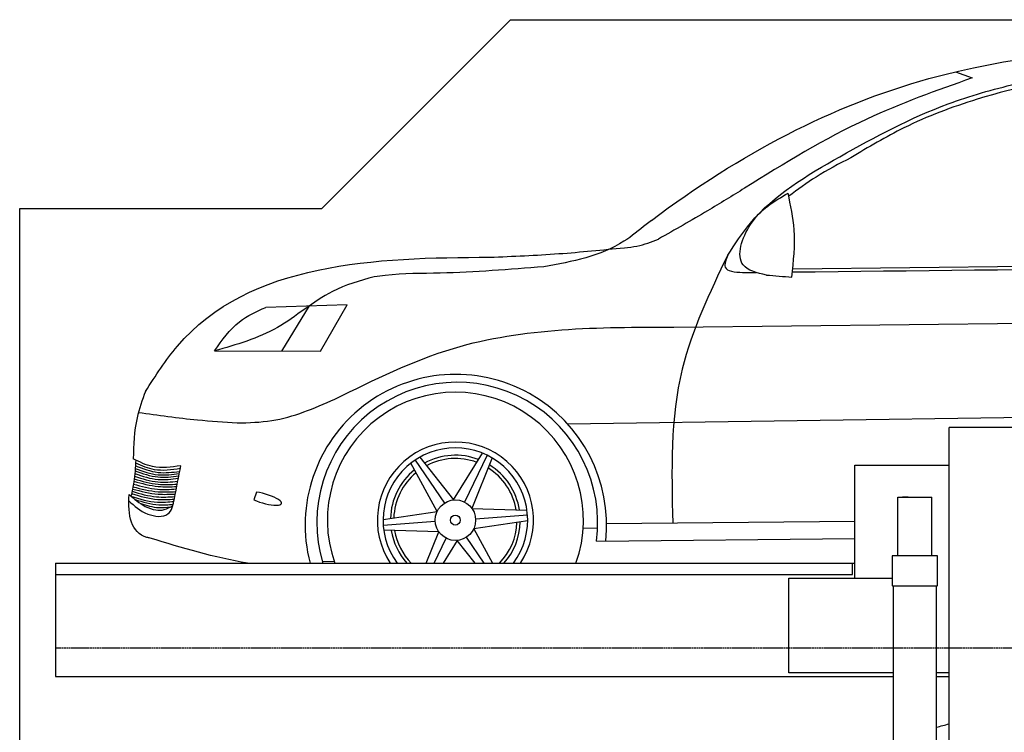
# Model space of a CAD drawing. Header units: millimetres. Extents: x 200 to 5711, y 92 to 8850.
# Tile 4 of 5: x 200 to 2808, y 6962 to 8850. Entities that reach past the tile are written whole.
import ezdxf

# ---------------------------------------------------------------- set-up
doc = ezdxf.new("R2010")
doc.units = ezdxf.units.MM
doc.linetypes.add('GEN3', pattern=[6.25, 5, -1.25])
doc.layers.add('3', color=6, linetype='GEN3')
doc.layers.add('car', color=10, linetype='Continuous')

msp = doc.modelspace()

# ---------------------------------------------------------------- linework, layer by layer
for p, q in [((1000, 8350), (1500, 8850)), ((200, 8350), (1000, 8350)), ((2982, 7770), (2662, 7770)), ((2412, 7670), (2662, 7670)), ((2412, 7370), (2412, 7670)), ((2526, 7585.4), (2616, 7585.4)), ((2526, 7430), (2526, 7585.4)), ((2553.5, 7585.4), (2538.5, 7585.4)), ((2616, 7430), (2616, 7585.4)), ((295, 7410), (2412, 7410)), ((295, 7410), (295, 7110)), ((2406, 7380), (2406, 7410)), ((2631, 7430), (2511, 7430)), ((2511, 7430), (2511, 7351)), ((2631, 7351), (2631, 7430)), ((2237.5, 7120), (2237.5, 7370)), ((2237.5, 7370), (2511, 7370)), ((2511, 7351), (2512, 7350)), ((2512, 7350), (2630, 7350)), ((2513.5, 7350), (2513.5, 3790)), ((2628.5, 3790), (2628.5, 7350)), ((2630, 7350), (2631, 7351)), ((295, 7110), (2513.5, 7110)), ((2513.5, 7120), (2237.5, 7120)), ((2662, 7120), (2628.5, 7120)), ((2628.5, 7110), (2662, 7110))]:
    msp.add_line(p, q)
for points in [[(1500, 8850), (4950, 8850)], [(5711.2, 3750), (5400, 3750), (5400, 200), (4950, 192.9), (4950, 91.6), (4850, 91.6), (4850, 177), (200, 250), (200, 8350)], [(2662, 6530), (2662, 7770)], [(2616, 7430), (2526, 7430)], [(295, 7380), (2135.5, 7380), (2406, 7380)]]:
    msp.add_lwpolyline(points)
at = {"layer": '3'}
msp.add_line((5360, 7185), (295, 7185), dxfattribs=at)
at = {"layer": 'car'}
for p, q in [((2679.1, 8712.1), (2722.6, 8695.7)), ((2247.9, 8190.3), (3074.3, 8198.7)), ((1067.5, 8094.6), (851.8, 8087.8)), ((967.2, 8091.5), (893.9, 7972.2)), ((996.4, 7972), (1067.5, 8094.6)), ((1932.9, 8035.8), (2867.8, 8046)), ((716.2, 7972.5), (996.4, 7972)), ((1650.9, 7779.7), (3821.3, 7809.8)), ((1349.5, 7577.6), (1426, 7701.6)), ((1438.5, 7696), (1378.6, 7571.9)), ((1305.5, 7546.8), (1236.3, 7675.1)), ((1247.4, 7683.2), (1325, 7569.2)), ((1259.9, 7690.9), (1349.5, 7577.6)), ((1451.4, 7689.1), (1398.1, 7554.9)), ((827.4, 7598.3), (819.8, 7578)), ((1162.6, 7525.9), (1305.5, 7546.8)), ((1398.1, 7554.9), (1543.8, 7550.6)), ((1163, 7511.2), (1300.5, 7521.4)), ((1545.6, 7522.3), (1402.8, 7501.4)), ((1545.2, 7537), (1407.8, 7526.8)), ((1754.6, 7515.3), (2412, 7521)), ((1310.1, 7493.3), (1164.4, 7497.6)), ((1277, 7410), (1310.1, 7493.3)), ((1402.8, 7501.4), (1452, 7410)), ((1692.6, 7503.5), (1730.7, 7503.1)), ((1297.6, 7410), (1329.7, 7476.3)), ((1358.8, 7470.6), (1321.4, 7410)), ((1406.7, 7410), (1358.8, 7470.6)), ((1430.2, 7410), (1383.3, 7479)), ((1727.7, 7468.1), (2412, 7475.5)), ((1001.5, 7414.6), (1032.8, 7415.8))]:
    msp.add_line(p, q, dxfattribs=at)
for radius in [53.7, 13.1]:
    msp.add_circle((1354.1, 7524.1), radius, dxfattribs=at)
for centre, radius, start, end in [((1355.3, 7511.2), 399.2, 353.8405, 194.6858), ((1359, 7517.5), 372, 352.3726, 196.794), ((1354.1, 7524.1), 339.1, 340.336, 199.664), ((1354.1, 7524.1), 206.8, 326.5159, 213.4841), ((1354.1, 7524.1), 191.5, 323.4315, 216.5685), ((1354.1, 7524.1), 172, 69.0618, 118.4533), ((1354.1, 7524.1), 163.3, 69.6398, 117.9215), ((1354.1, 7524.1), 172, 9.0618, 58.4533), ((1354.1, 7524.1), 172, 129.0618, 178.4533), ((1354.1, 7524.1), 163.3, 129.6398, 177.9215), ((1354.1, 7524.1), 163.3, 9.6398, 57.9215), ((1354.1, 7524.1), 163.3, 315.68, 357.9215), ((1354.1, 7524.1), 172, 318.4409, 358.4533), ((1354.1, 7524.1), 172, 189.0618, 221.5591), ((1354.1, 7524.1), 163.3, 189.6398, 224.32)]:
    msp.add_arc(centre, radius, start, end, dxfattribs=at)
msp.add_ellipse((846.7, 7581.5), major_axis=(-46.9, 13.2), ratio=0.255437, start_param=1.034949, end_param=5.206775, dxfattribs=at)
for points, knots in [([(1873.3, 8318.4), (2112, 8496.7), (2736.9, 8825.5), (3487.6, 8782.9), (3951.3, 8756.6)], [1425.608041, 1425.608041, 1425.608041, 1425.608041, 2257.127289, 3600.586646, 3600.586646, 3600.586646, 3600.586646]), ([(2722.6, 8695.7), (2628.5, 8662.2), (2417.1, 8586.9), (2225.9, 8469.6), (2120.3, 8403.5)], [0, 0, 0, 0, 298.917163, 671.218612, 671.218612, 671.218612, 671.218612]), ([(533.1, 7865.2), (560, 7906.9), (753.7, 8207.3), (1145.1, 8219.8), (1445.7, 8220.7)], [0, 0, 0, 0, 146.390785, 1054.506962, 1054.506962, 1054.506962, 1054.506962]), ([(533.1, 7865.2), (524.7, 7842.2), (503.8, 7784.7), (501.8, 7723.4), (501, 7686.5)], [0, 0, 0, 0, 73.016764, 182.676184, 182.676184, 182.676184, 182.676184]), ([(545.2, 7476.4), (542.5, 7477), (495, 7488.6), (486.5, 7536.3), (490, 7591.9)], [0, 0, 0, 0, 8.283093, 145.106284, 145.106284, 145.106284, 145.106284])]:
    msp.add_open_spline(points, degree=3, knots=knots, dxfattribs=at)
for points in [[(3202.2, 8725.5), (3067.6, 8709.9), (2736.3, 8639.1), (2542.3, 8563.4), (2401.8, 8484.3)], [(2075.4, 8225.8), (2135.7, 8311.3), (2372.4, 8487.1), (2659.2, 8626.9), (2839, 8679.7), (2956.6, 8703.2)], [(2401.8, 8484.3), (2309.6, 8433.2), (2237.1, 8382.3)], [(2120.3, 8403.5), (2022.1, 8343.7), (1892.3, 8268.9)], [(2177.8, 8173.4), (2116.4, 8200.2), (2135.6, 8307.1), (2235.4, 8390.4)], [(2245.6, 8168), (2251.4, 8293.4), (2235.4, 8390.4)], [(1873.3, 8318.4), (1859.8, 8307.7), (1800.5, 8262.9), (1588.5, 8195.3)], [(1801.8, 8246), (1835, 8250.1), (1892.3, 8268.9)], [(1445.7, 8220.7), (1628.2, 8230.2), (1801.8, 8246)], [(2075.4, 8225.8), (1955, 7924.1), (1929.9, 7516.8)], [(2075.4, 8225.8), (2068.8, 8194.5), (2115, 8180.1)], [(1588.5, 8195.3), (1314.2, 8178.7), (1168.5, 8172.6), (1139.4, 8169)], [(1139.4, 8169), (1028.2, 8129.9), (882.5, 8034.5), (716.2, 7972.5)], [(2177.8, 8173.4), (2245.6, 8168)], [(716.2, 7972.5), (782.1, 8049.8), (851.8, 8087.8)], [(1034.5, 7844.5), (1349.2, 7979.3), (1932.9, 8035.8)], [(776.4, 7781.7), (867.9, 7787.9), (1034.5, 7844.5)], [(514.5, 7809.5), (671.3, 7789.8), (776.4, 7781.7)], [(507.6, 7683.2), (502.3, 7625.5), (494.8, 7587.8)], [(626.8, 7668.2), (552, 7666), (501, 7686.5)], [(506.7, 7668.2), (566.7, 7650.7), (623.9, 7653.4)], [(507.2, 7675.8), (556.2, 7658.7), (625.5, 7661.6)], [(610, 7581.7), (626.8, 7668.2)], [(505, 7647.3), (566.8, 7632), (620.4, 7635)], [(505.6, 7654.4), (566.1, 7638.6), (621.6, 7641.1)], [(506.1, 7660.9), (567, 7644.5), (622.8, 7647.4)], [(501.3, 7619.7), (565, 7606), (614.9, 7606.7)], [(502.5, 7627.1), (566.8, 7613.5), (616.1, 7613.1)], [(503.4, 7633.7), (566.6, 7619.1), (617.4, 7619.8)], [(504.3, 7640.6), (566.3, 7625.3), (618.8, 7627.1)], [(490, 7591.9), (532.8, 7560.7), (560.7, 7551.1), (582.8, 7551.9), (605.7, 7563.2)], [(496.3, 7594.8), (565.6, 7579), (609.6, 7579.8)], [(497.6, 7600.5), (562.8, 7586), (611, 7586.6)], [(498.8, 7606.6), (566.9, 7593.1), (612.3, 7593.3)], [(500, 7612.7), (566.4, 7599.4), (613.5, 7599.8)], [(489.3, 7575.5), (539.2, 7540.4), (592.7, 7540.5), (610, 7581.7)], [(494.8, 7587.8), (564.8, 7571.6), (608.4, 7573.9)], [(505.6, 7578.9), (568.2, 7564.7), (606.6, 7566.3)], [(520.5, 7568.1), (568.3, 7557.4), (599.1, 7559.1)]]:
    msp.add_spline(points, degree=3, dxfattribs=at)
for points in [[(2247, 8181.6), (2890.4, 8188.6), (3533.8, 8195.7), (4177.2, 8202.7)], [(2115, 8180.1), (2126.8, 8180.3), (2138.6, 8180.4), (2150.5, 8180.5)], [(803.1, 7410), (716, 7424.9), (630.6, 7450.7), (545.2, 7476.4)], [(2628.5, 6975.4), (2639.6, 6978.5), (2650.8, 6981.4), (2662, 6984.3)]]:
    msp.add_open_spline(points, degree=3, dxfattribs=at)

doc.saveas('drawing.dxf')
